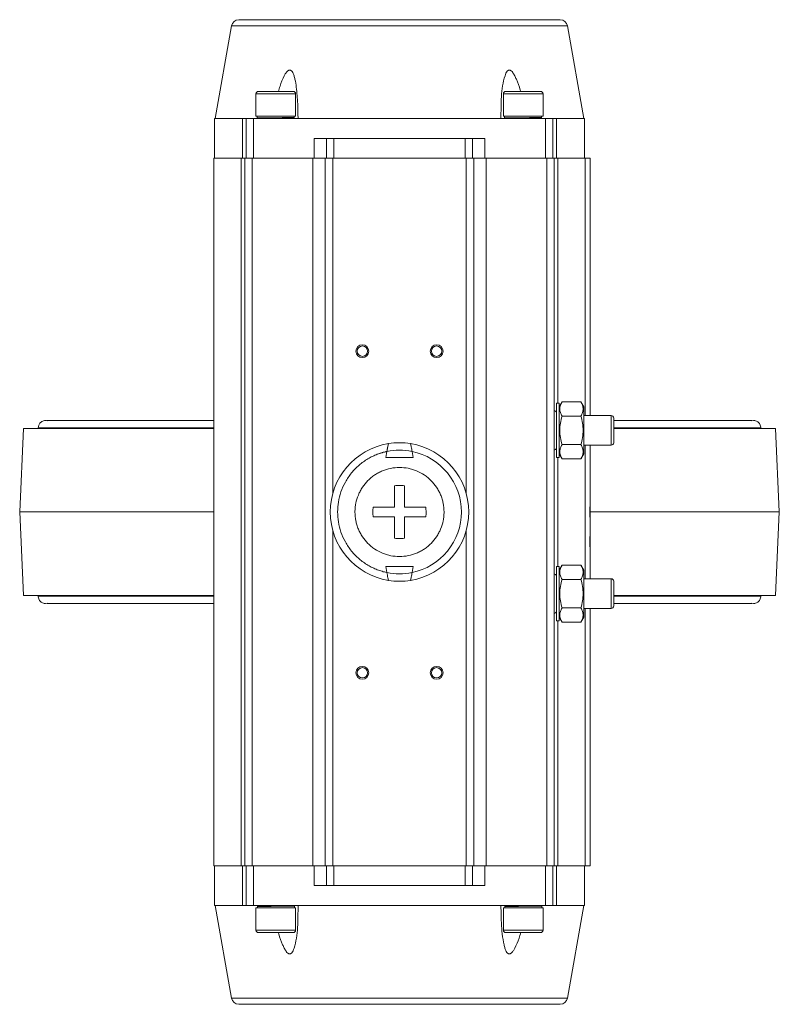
# Model space of a CAD drawing. Header units: millimetres. Extents: x 62 to 973, y -248 to 982.
# Tile 1 of 6: x 87 to 394, y -248 to 150. Entities that reach past the tile are written whole.
import ezdxf

# ---------------------------------------------------------------- set-up
doc = ezdxf.new("R2010")
doc.units = ezdxf.units.MM

msp = doc.modelspace()

# ---------------------------------------------------------------- linework, layer by layer
at = {"color": 7, "linetype": 'Continuous', "lineweight": 15}
for p, q in [((172.44, 147.78), (165.83, 110.26)), ((314.83, 110.26), (308.21, 147.78)), ((182.33, 120.26), (182.33, 111.26)), ((198.33, 111.26), (198.33, 120.26)), ((282.33, 120.26), (282.33, 111.26)), ((298.33, 111.26), (298.33, 120.26)), ((165.58, 110.26), (165.58, 94.26)), ((176.82, 94.26), (176.82, 110.26)), ((178.33, 110.26), (176.82, 110.26)), ((178.33, 110.26), (178.33, 94.26)), ((181.33, 94.26), (181.33, 110.26)), ((240.33, 110.26), (181.33, 110.26)), ((182.78, 111.26), (182.76, 110.51)), ((185.33, 110.51), (185.33, 110.26)), ((190.34, 110.63), (190.35, 110.63)), ((195.33, 110.26), (195.33, 110.69)), ((299.33, 110.26), (240.33, 110.26)), ((282.78, 111.26), (282.76, 110.51)), ((285.33, 110.51), (285.33, 110.26)), ((290.34, 110.63), (290.35, 110.63)), ((295.33, 110.26), (295.33, 110.69)), ((302.33, 110.26), (299.33, 110.26)), ((299.33, 110.26), (299.33, 94.26)), ((302.33, 94.26), (302.33, 110.26)), ((303.83, 110.26), (303.83, 94.26)), ((315.08, 94.26), (315.08, 110.26)), ((205.83, 102.26), (205.83, 94.26)), ((210.83, 102.26), (210.83, 94.26)), ((213.83, 94.26), (213.83, 102.26)), ((266.83, 102.26), (213.83, 102.26)), ((266.83, 102.26), (266.83, 94.26)), ((269.83, 94.26), (269.83, 102.26)), ((274.83, 94.26), (274.83, 102.26)), ((165.33, 94.26), (165.33, -191.74)), ((176.36, -191.74), (176.36, 94.26)), ((177.83, -191.74), (177.83, 94.26)), ((180.83, 94.26), (177.83, 94.26)), ((180.83, -191.74), (180.83, 94.26)), ((205.33, 94.26), (180.83, 94.26)), ((205.33, -191.74), (205.33, 94.26)), ((210.33, -191.74), (210.33, 94.26)), ((213.33, 94.26), (210.33, 94.26)), ((267.33, 94.26), (213.33, 94.26)), ((270.33, 94.26), (267.33, 94.26)), ((270.33, -191.74), (270.33, 94.26)), ((275.33, 94.26), (275.33, -191.74)), ((299.83, 94.26), (275.33, 94.26)), ((299.83, -191.74), (299.83, 94.26)), ((302.83, -191.74), (302.83, 94.26)), ((304.3, 94.26), (302.83, 94.26)), ((315.33, -9.74), (315.33, 94.26)), ((317.33, 94.26), (315.33, 94.26)), ((317.33, -9.74), (317.33, 94.26)), ((304.83, -4.74), (303.83, -4.74)), ((306.01, -4.2), (304.83, -6.24)), ((306.01, -4.2), (313.65, -4.2)), ((314.83, -6.24), (313.65, -4.2)), ((313.65, -9.97), (306.01, -9.97)), ((325.89, -9.74), (314.83, -9.74)), ((88.33, -14.99), (86.83, -48.74)), ((88.33, -14.99), (165.33, -14.99)), ((94.33, -14.74), (94.33, -14.99)), ((326.99, -14.99), (392.33, -14.99)), ((386.33, -14.99), (386.33, -14.74)), ((393.83, -48.74), (392.33, -14.99)), ((306.01, -21.52), (313.65, -21.52)), ((314.83, -21.74), (325.89, -21.74)), ((315.33, -75.74), (315.33, -21.74)), ((317.33, -46.34), (317.33, -21.74)), ((234.8, -26.74), (235.23, -24.27)), ((245.86, -26.74), (234.8, -26.74)), ((245.42, -24.27), (245.86, -26.74)), ((303.83, -26.74), (304.83, -26.74)), ((304.83, -25.24), (306.01, -27.29)), ((306.01, -27.29), (313.65, -27.29)), ((313.65, -27.29), (314.83, -25.24)), ((86.83, -48.74), (88.33, -82.49)), ((86.83, -48.74), (165.33, -48.74)), ((317.2, -48.74), (393.83, -48.74)), ((317.33, -58.34), (317.33, -51.14)), ((392.33, -82.49), (393.83, -48.74)), ((317.33, -75.74), (317.33, -63.14)), ((234.8, -70.74), (245.86, -70.74)), ((234.8, -70.74), (235.23, -73.22)), ((245.42, -73.22), (245.86, -70.74)), ((304.83, -70.74), (303.83, -70.74)), ((306.01, -70.2), (304.83, -72.24)), ((313.65, -70.2), (306.01, -70.2)), ((314.83, -72.24), (313.65, -70.2)), ((306.01, -75.97), (313.65, -75.97)), ((325.89, -75.74), (314.83, -75.74)), ((165.33, -82.49), (88.33, -82.49)), ((94.33, -82.49), (94.33, -82.74)), ((392.33, -82.49), (326.97, -82.49)), ((386.33, -82.74), (386.33, -82.49)), ((313.65, -87.52), (306.01, -87.52)), ((304.83, -91.24), (306.01, -93.29)), ((313.65, -93.29), (314.83, -91.24)), ((314.83, -87.74), (325.89, -87.74)), ((315.33, -191.74), (315.33, -87.74)), ((317.33, -191.74), (317.33, -87.74)), ((303.83, -92.74), (304.83, -92.74)), ((313.65, -93.29), (306.01, -93.29)), ((165.58, -191.74), (165.58, -207.74)), ((177.83, -191.74), (176.36, -191.74)), ((176.82, -207.74), (176.82, -191.74)), ((178.33, -207.74), (178.33, -191.74)), ((205.33, -191.74), (180.83, -191.74)), ((181.33, -191.74), (181.33, -207.74)), ((205.83, -199.74), (205.83, -191.74)), ((213.33, -191.74), (210.33, -191.74)), ((210.83, -199.74), (210.83, -191.74)), ((267.33, -191.74), (213.33, -191.74)), ((213.83, -199.74), (213.83, -191.74)), ((266.83, -199.74), (266.83, -191.74)), ((270.33, -191.74), (267.33, -191.74)), ((269.83, -199.74), (269.83, -191.74)), ((274.83, -191.74), (274.83, -199.74)), ((299.83, -191.74), (275.33, -191.74)), ((299.33, -207.74), (299.33, -191.74)), ((302.83, -191.74), (299.83, -191.74)), ((302.33, -207.74), (302.33, -191.74)), ((303.83, -191.74), (303.83, -207.74)), ((315.08, -207.74), (315.08, -191.74)), ((317.33, -191.74), (315.33, -191.74)), ((266.83, -199.74), (213.83, -199.74)), ((165.83, -207.74), (172.44, -245.27)), ((181.33, -207.74), (178.33, -207.74)), ((240.33, -207.74), (181.33, -207.74)), ((182.33, -208.74), (182.33, -217.74)), ((185.33, -207.74), (185.33, -208.18)), ((190.31, -208.12), (190.31, -208.12)), ((195.33, -207.99), (195.33, -207.74)), ((197.87, -208.74), (197.89, -208)), ((198.33, -217.74), (198.33, -208.74)), ((299.33, -207.74), (240.33, -207.74)), ((282.33, -208.74), (282.33, -217.74)), ((285.33, -207.74), (285.33, -208.18)), ((290.31, -208.12), (290.31, -208.12)), ((295.33, -207.99), (295.33, -207.74)), ((297.87, -208.74), (297.89, -208)), ((298.33, -217.74), (298.33, -208.74)), ((303.83, -207.74), (302.33, -207.74)), ((308.21, -245.27), (314.83, -207.74))]:
    msp.add_line(p, q, dxfattribs=at)
at = {"color": 8, "linetype": 'Continuous', "lineweight": 15}
for p, q in [((308.21, 147.78), (308.21, 147.78)), ((213.33, -41.33), (213.33, 94.26)), ((267.33, -41.33), (267.33, 94.26)), ((304.3, 94.26), (304.3, -4.74)), ((94.33, -14.74), (165.33, -14.74)), ((327, -14.74), (386.33, -14.74)), ((304.3, -26.74), (304.3, -70.74)), ((213.33, -191.74), (213.33, -56.16)), ((267.33, -191.74), (267.33, -56.16)), ((165.33, -82.74), (94.33, -82.74)), ((386.33, -82.74), (327, -82.74)), ((304.3, -92.74), (304.3, -191.74))]:
    msp.add_line(p, q, dxfattribs=at)
at = {"color": 8, "linetype": 'Continuous', "lineweight": 15, "flags": 128}
for points in [[(172.44, 147.78), (172.47, 147.78), (172.8, 147.78), (173.48, 147.78), (174.51, 147.78), (175.87, 147.78), (177.58, 147.78), (179.61, 147.78), (181.96, 147.78), (184.62, 147.78), (187.56, 147.78), (190.78, 147.78), (194.26, 147.78), (197.97, 147.78), (201.91, 147.78), (206.05, 147.78), (210.37, 147.78), (214.84, 147.78), (219.45, 147.78), (224.17, 147.78), (228.96, 147.78), (233.82, 147.78), (238.72, 147.78), (243.62, 147.78), (248.5, 147.78), (253.34, 147.78), (258.12, 147.78), (262.8, 147.78), (267.36, 147.78), (271.78, 147.78), (276.04, 147.78), (280.12, 147.78), (283.98, 147.78), (287.62, 147.78), (291.01, 147.78), (294.14, 147.78), (296.98, 147.78), (299.53, 147.78), (301.77, 147.78), (303.7, 147.78), (305.29, 147.78), (306.54, 147.78), (307.45, 147.78), (308.01, 147.78), (308.21, 147.78)], [(198.33, 120.26), (198.28, 120.26), (197.91, 120.26), (197.18, 120.26), (196.14, 120.26), (194.82, 120.26), (193.29, 120.26), (191.62, 120.26), (189.89, 120.26), (188.19, 120.26), (186.58, 120.26), (185.15, 120.26), (183.96, 120.26), (183.07, 120.26), (182.51, 120.26), (182.33, 120.26)], [(298.33, 120.26), (298.28, 120.26), (297.91, 120.26), (297.18, 120.26), (296.14, 120.26), (294.82, 120.26), (293.29, 120.26), (291.62, 120.26), (289.89, 120.26), (288.19, 120.26), (286.58, 120.26), (285.15, 120.26), (283.96, 120.26), (283.07, 120.26), (282.51, 120.26), (282.33, 120.26)], [(325.89, -21.74), (325.89, -21.7), (325.89, -21.32), (325.89, -20.6), (325.89, -19.57), (325.89, -18.3), (325.89, -16.87), (325.89, -15.37), (325.89, -13.89), (325.89, -12.53), (325.89, -11.37), (325.89, -10.49), (325.89, -9.93), (325.89, -9.74), (325.89, -9.74)], [(325.89, -87.74), (325.89, -87.56), (325.89, -87), (325.89, -86.12), (325.89, -84.96), (325.89, -83.6), (325.89, -82.12), (325.89, -80.62), (325.89, -79.19), (325.89, -77.92), (325.89, -76.89), (325.89, -76.17), (325.89, -75.79), (325.89, -75.74)], [(182.33, -217.74), (182.38, -217.74), (182.75, -217.74), (183.47, -217.74), (184.52, -217.74), (185.84, -217.74), (187.37, -217.74), (189.03, -217.74), (190.76, -217.74), (192.47, -217.74), (194.08, -217.74), (195.51, -217.74), (196.7, -217.74), (197.59, -217.74), (198.14, -217.74), (198.33, -217.74)], [(282.33, -217.74), (282.38, -217.74), (282.75, -217.74), (283.47, -217.74), (284.52, -217.74), (285.84, -217.74), (287.37, -217.74), (289.03, -217.74), (290.76, -217.74), (292.47, -217.74), (294.08, -217.74), (295.51, -217.74), (296.7, -217.74), (297.59, -217.74), (298.14, -217.74), (298.33, -217.74)], [(308.21, -245.27), (308.15, -245.27), (307.77, -245.27), (307.04, -245.27), (305.96, -245.27), (304.54, -245.27), (302.78, -245.27), (300.69, -245.27), (298.3, -245.27), (295.6, -245.27), (292.61, -245.27), (289.35, -245.27), (285.83, -245.27), (282.08, -245.27), (278.1, -245.27), (273.94, -245.27), (269.59, -245.27), (265.1, -245.27), (260.47, -245.27), (255.74, -245.27), (250.93, -245.27), (246.06, -245.27), (241.17, -245.27), (236.27, -245.27), (231.39, -245.27), (226.56, -245.27), (221.8, -245.27), (217.13, -245.27), (212.59, -245.27), (208.19, -245.27), (203.96, -245.27), (199.92, -245.27), (196.09, -245.27), (192.49, -245.27), (189.14, -245.27), (186.05, -245.27), (183.25, -245.27), (180.75, -245.27), (178.56, -245.27), (176.69, -245.27), (175.15, -245.27), (173.95, -245.27), (173.1, -245.27), (172.59, -245.27), (172.44, -245.27)]]:
    msp.add_lwpolyline(points, dxfattribs=at)
at = {"color": 7, "linetype": 'Continuous', "lineweight": 15, "flags": 128}
for points in [[(176.82, 110.26), (174.21, 110.26), (171.93, 110.26), (169.99, 110.26), (168.39, 110.26), (167.14, 110.26), (166.25, 110.26), (165.73, 110.26), (165.58, 110.26)], [(181.33, 110.26), (180.74, 110.26), (180.18, 110.26), (179.66, 110.26), (179.21, 110.26), (178.83, 110.26), (178.56, 110.26), (178.39, 110.26), (178.33, 110.26)], [(182.33, 111.26), (182.51, 111.26), (183.07, 111.26), (183.96, 111.26), (185.15, 111.26), (186.58, 111.26), (188.19, 111.26), (189.89, 111.26), (191.62, 111.26), (193.29, 111.26), (194.82, 111.26), (196.14, 111.26), (197.18, 111.26), (197.91, 111.26), (198.28, 111.26), (198.33, 111.26)], [(282.33, 111.26), (282.51, 111.26), (283.07, 111.26), (283.96, 111.26), (285.15, 111.26), (286.58, 111.26), (288.19, 111.26), (289.89, 111.26), (291.62, 111.26), (293.29, 111.26), (294.82, 111.26), (296.14, 111.26), (297.18, 111.26), (297.91, 111.26), (298.28, 111.26), (298.33, 111.26)], [(303.83, 110.26), (303.49, 110.26), (303.18, 110.26), (302.92, 110.26), (302.71, 110.26), (302.54, 110.26), (302.42, 110.26), (302.35, 110.26), (302.33, 110.26)], [(315.08, 110.26), (314.92, 110.26), (314.4, 110.26), (313.52, 110.26), (312.27, 110.26), (310.67, 110.26), (308.72, 110.26), (306.44, 110.26), (303.83, 110.26)], [(205.83, 102.26), (206.8, 102.26), (207.74, 102.26), (208.61, 102.26), (209.36, 102.26), (209.98, 102.26), (210.45, 102.26), (210.73, 102.26), (210.83, 102.26)], [(213.83, 102.26), (213.24, 102.26), (212.68, 102.26), (212.16, 102.26), (211.71, 102.26), (211.33, 102.26), (211.06, 102.26), (210.89, 102.26), (210.83, 102.26)], [(269.83, 102.26), (269.77, 102.26), (269.6, 102.26), (269.32, 102.26), (268.95, 102.26), (268.49, 102.26), (267.98, 102.26), (267.41, 102.26), (266.83, 102.26)], [(274.83, 102.26), (273.85, 102.26), (272.91, 102.26), (272.05, 102.26), (271.29, 102.26), (270.67, 102.26), (270.21, 102.26), (269.92, 102.26), (269.83, 102.26)], [(176.36, 94.26), (173.8, 94.26), (171.56, 94.26), (169.66, 94.26), (168.09, 94.26), (166.86, 94.26), (166, 94.26), (165.48, 94.26), (165.33, 94.26)], [(177.83, 94.26), (177.8, 94.26), (177.73, 94.26), (177.62, 94.26), (177.45, 94.26), (177.24, 94.26), (176.99, 94.26), (176.69, 94.26), (176.36, 94.26)], [(210.33, 94.26), (210.23, 94.26), (209.95, 94.26), (209.48, 94.26), (208.86, 94.26), (208.11, 94.26), (207.24, 94.26), (206.3, 94.26), (205.33, 94.26)], [(275.33, 94.26), (274.35, 94.26), (273.41, 94.26), (272.55, 94.26), (271.79, 94.26), (271.17, 94.26), (270.71, 94.26), (270.42, 94.26), (270.33, 94.26)], [(302.83, 94.26), (302.77, 94.26), (302.6, 94.26), (302.32, 94.26), (301.95, 94.26), (301.49, 94.26), (300.98, 94.26), (300.41, 94.26), (299.83, 94.26)], [(315.33, 94.26), (315.32, 94.26), (315.01, 94.26), (314.27, 94.26), (313.1, 94.26), (311.51, 94.26), (309.5, 94.26), (307.09, 94.26), (304.3, 94.26)], [(303.83, -4.74), (303.83, -4.79), (303.83, -5.14), (303.83, -5.83), (303.83, -6.85), (303.83, -8.14), (303.83, -9.68), (303.83, -11.42), (303.83, -13.3), (303.83, -15.25), (303.83, -17.22), (303.83, -19.14), (303.83, -20.96), (303.83, -22.6), (303.83, -24.03), (303.83, -25.19), (303.83, -26.04), (303.83, -26.57), (303.83, -26.74)], [(304.83, -26.74), (304.83, -26.57), (304.83, -26.04), (304.83, -25.19), (304.83, -24.03), (304.83, -22.6), (304.83, -20.96), (304.83, -19.14), (304.83, -17.22), (304.83, -15.25), (304.83, -13.3), (304.83, -11.42), (304.83, -9.68), (304.83, -8.14), (304.83, -6.85), (304.83, -5.83), (304.83, -5.14), (304.83, -4.79), (304.83, -4.74)], [(314.83, -6.24), (314.83, -6.43), (314.83, -6.97), (314.83, -7.85), (314.83, -9.03), (314.83, -10.47), (314.83, -12.11), (314.83, -13.89), (314.83, -15.74), (314.83, -17.6), (314.83, -19.38), (314.83, -21.02), (314.83, -22.46), (314.83, -23.64), (314.83, -24.52), (314.83, -25.06), (314.83, -25.24)], [(229.74, -46.74), (230.78, -46.74), (231.83, -46.74), (232.9, -46.74), (233.97, -46.74), (235.05, -46.74), (236.14, -46.74), (237.23, -46.74), (238.33, -46.74)], [(242.33, -46.74), (243.43, -46.74), (244.52, -46.74), (245.61, -46.74), (246.69, -46.74), (247.76, -46.74), (248.82, -46.74), (249.87, -46.74), (250.91, -46.74)], [(317.33, -46.34), (317.33, -46.91), (317.33, -47.75), (317.33, -48.75), (317.33, -49.74), (317.33, -50.59), (317.33, -51.14)], [(238.33, -50.74), (237.23, -50.74), (236.14, -50.74), (235.05, -50.74), (233.97, -50.74), (232.9, -50.74), (231.83, -50.74), (230.78, -50.74), (229.74, -50.74)], [(250.91, -50.74), (249.87, -50.74), (248.82, -50.74), (247.76, -50.74), (246.69, -50.74), (245.61, -50.74), (244.52, -50.74), (243.43, -50.74), (242.33, -50.74)], [(317.33, -58.34), (317.33, -58.91), (317.33, -59.75), (317.33, -60.75), (317.33, -61.74), (317.33, -62.59), (317.33, -63.14)], [(303.83, -70.74), (303.83, -70.79), (303.83, -71.14), (303.83, -71.83), (303.83, -72.85), (303.83, -74.14), (303.83, -75.68), (303.83, -77.42), (303.83, -79.3), (303.83, -81.25), (303.83, -83.22), (303.83, -85.14), (303.83, -86.96), (303.83, -88.6), (303.83, -90.03), (303.83, -91.19), (303.83, -92.04), (303.83, -92.57), (303.83, -92.74)], [(304.83, -92.74), (304.83, -92.57), (304.83, -92.04), (304.83, -91.19), (304.83, -90.03), (304.83, -88.6), (304.83, -86.96), (304.83, -85.14), (304.83, -83.22), (304.83, -81.25), (304.83, -79.3), (304.83, -77.42), (304.83, -75.68), (304.83, -74.14), (304.83, -72.85), (304.83, -71.83), (304.83, -71.14), (304.83, -70.79), (304.83, -70.74)], [(314.83, -91.24), (314.83, -91.06), (314.83, -90.52), (314.83, -89.64), (314.83, -88.46), (314.83, -87.02), (314.83, -85.38), (314.83, -83.6), (314.83, -81.74), (314.83, -79.89), (314.83, -78.11), (314.83, -76.47), (314.83, -75.03), (314.83, -73.85), (314.83, -72.97), (314.83, -72.43), (314.83, -72.24), (314.83, -72.24)], [(176.36, -191.74), (173.8, -191.74), (171.56, -191.74), (169.66, -191.74), (168.09, -191.74), (166.87, -191.74), (166, -191.74), (165.48, -191.74), (165.33, -191.74)], [(180.83, -191.74), (180.24, -191.74), (179.68, -191.74), (179.16, -191.74), (178.71, -191.74), (178.33, -191.74), (178.06, -191.74), (177.89, -191.74), (177.83, -191.74)], [(210.33, -191.74), (210.23, -191.74), (209.95, -191.74), (209.49, -191.74), (208.86, -191.74), (208.11, -191.74), (207.24, -191.74), (206.3, -191.74), (205.33, -191.74)], [(275.33, -191.74), (274.35, -191.74), (273.41, -191.74), (272.55, -191.74), (271.79, -191.74), (271.17, -191.74), (270.71, -191.74), (270.42, -191.74), (270.33, -191.74)], [(304.3, -191.74), (303.96, -191.74), (303.66, -191.74), (303.41, -191.74), (303.2, -191.74), (303.04, -191.74), (302.92, -191.74), (302.85, -191.74), (302.83, -191.74)], [(315.33, -191.74), (315.32, -191.74), (315.01, -191.74), (314.27, -191.74), (313.1, -191.74), (311.51, -191.74), (309.5, -191.74), (307.1, -191.74), (304.3, -191.74)], [(210.83, -199.74), (210.73, -199.74), (210.45, -199.74), (209.99, -199.74), (209.36, -199.74), (208.61, -199.74), (207.74, -199.74), (206.8, -199.74), (205.83, -199.74)], [(213.83, -199.74), (213.24, -199.74), (212.68, -199.74), (212.16, -199.74), (211.71, -199.74), (211.33, -199.74), (211.06, -199.74), (210.89, -199.74), (210.83, -199.74)], [(269.83, -199.74), (269.77, -199.74), (269.6, -199.74), (269.32, -199.74), (268.95, -199.74), (268.5, -199.74), (267.98, -199.74), (267.41, -199.74), (266.83, -199.74)], [(274.83, -199.74), (273.85, -199.74), (272.92, -199.74), (272.05, -199.74), (271.29, -199.74), (270.67, -199.74), (270.21, -199.74), (269.92, -199.74), (269.83, -199.74)], [(176.82, -207.74), (174.22, -207.74), (171.93, -207.74), (169.99, -207.74), (168.39, -207.74), (167.14, -207.74), (166.25, -207.74), (165.73, -207.74), (165.58, -207.74)], [(178.33, -207.74), (178.3, -207.74), (178.23, -207.74), (178.11, -207.74), (177.94, -207.74), (177.73, -207.74), (177.47, -207.74), (177.17, -207.74), (176.82, -207.74)], [(198.33, -208.74), (198.14, -208.74), (197.59, -208.74), (196.7, -208.74), (195.51, -208.74), (194.08, -208.74), (192.47, -208.74), (190.76, -208.74), (189.03, -208.74), (187.37, -208.74), (185.84, -208.74), (184.52, -208.74), (183.47, -208.74), (182.75, -208.74), (182.38, -208.74), (182.33, -208.74)], [(298.33, -208.74), (298.14, -208.74), (297.59, -208.74), (296.7, -208.74), (295.51, -208.74), (294.08, -208.74), (292.47, -208.74), (290.76, -208.74), (289.03, -208.74), (287.37, -208.74), (285.84, -208.74), (284.52, -208.74), (283.47, -208.74), (282.75, -208.74), (282.38, -208.74), (282.33, -208.74)], [(302.33, -207.74), (302.27, -207.74), (302.1, -207.74), (301.82, -207.74), (301.45, -207.74), (301, -207.74), (300.48, -207.74), (299.91, -207.74), (299.33, -207.74)], [(315.08, -207.74), (314.92, -207.74), (314.4, -207.74), (313.52, -207.74), (312.27, -207.74), (310.67, -207.74), (308.72, -207.74), (306.44, -207.74), (303.83, -207.74)]]:
    msp.add_lwpolyline(points, dxfattribs=at)
at = {"color": 7, "linetype": 'Continuous', "lineweight": 15}
for centre, radius in [((225.33, 16.26), 2.6), ((225.33, 16.26), 2.1), ((255.33, 16.26), 2.6), ((255.33, 16.26), 2.1), ((225.33, -113.74), 2.6), ((255.33, -113.74), 2.6), ((225.33, -113.74), 2.1), ((255.33, -113.74), 2.1)]:
    msp.add_circle(centre, radius, dxfattribs=at)
for centre, radius, start, end in [((175.4, 147.26), 3, 90.0002, 170.0002), ((305.26, 147.26), 3, 10.0002, 90.0002), ((183.33, 120.26), 1, 90.0002, 180.0002), ((197.33, 120.26), 1, 0.0002, 90.0002), ((283.33, 120.26), 1, 90.0002, 180.0002), ((297.33, 120.26), 1, 0.0002, 90.0002), ((302.65, -9.12), 1.33, 27.5273, 82.4106), ((325.89, -10.74), 1, 0.0002, 90.0002), ((240.33, -48.74), 28, 99.2161, 260.7843), ((240.33, -48.74), 28, 80.7843, 99.2161), ((240.33, -48.74), 28, 279.2161, 80.7843), ((302.65, -22.37), 1.33, 277.5897, 332.4731), ((325.89, -20.74), 1, 270.0002, 0.0002), ((302.65, -75.12), 1.33, 27.5273, 82.4106), ((240.33, -48.74), 28, 260.7843, 279.2161), ((325.89, -76.74), 1, 0.0002, 90.0002), ((325.89, -86.74), 1, 270.0002, 0.0002), ((302.65, -88.37), 1.33, 277.5897, 332.4731), ((183.33, -217.74), 1, 180.0002, 270.0002), ((197.33, -217.74), 1, 270.0002, 0.0002), ((283.33, -217.74), 1, 180.0002, 270.0002), ((297.33, -217.74), 1, 270.0002, 0.0002), ((175.4, -244.74), 3, 190.0002, 270.0002), ((305.26, -244.74), 3, 270.0002, 350.0002)]:
    msp.add_arc(centre, radius, start, end, dxfattribs=at)
for centre, major_axis, ratio, start_param, end_param in [((188.18, 25.42), (-16.14, -660.69), 0.011343, 1.700582, 1.701362), ((190.34, 113.55), (-16.14, -660.69), 0.011343, 1.566095, 1.567606), ((288.18, 25.42), (-16.14, -660.69), 0.011343, 1.700582, 1.701362), ((290.34, 113.55), (-16.14, -660.69), 0.011343, 1.566095, 1.567606), ((317.44, -48.74), (0, 2.7), 0.087825, 0.474325, 1.570962), ((317.44, -48.74), (0, 2.7), 0.087825, 1.570962, 2.667268), ((317.44, -60.74), (0, 2.7), 0.087825, 0.474324, 1.570962), ((317.44, -60.74), (0, 2.7), 0.087825, 1.570962, 2.667277), ((190.32, -211.04), (16.14, 660.69), 0.011343, 1.566095, 1.567606), ((192.47, -122.91), (16.14, 660.69), 0.011343, 1.700582, 1.701362), ((290.32, -211.04), (16.14, 660.69), 0.011343, 1.566095, 1.567606), ((292.47, -122.91), (16.14, 660.69), 0.011343, 1.700582, 1.701362)]:
    msp.add_ellipse(centre, major_axis=major_axis, ratio=ratio, start_param=start_param, end_param=end_param, dxfattribs=at)
for points, knots in [([(175.4, 150.26), (175.4, 150.26), (175.4, 150.26), (175.42, 150.26), (175.44, 150.26), (175.47, 150.26), (175.52, 150.26), (175.57, 150.26), (175.63, 150.26), (175.7, 150.26), (175.79, 150.26), (175.88, 150.26), (175.98, 150.26), (176.09, 150.26), (176.21, 150.26), (176.34, 150.26), (176.62, 150.26), (177.1, 150.26), (177.9, 150.26), (178.84, 150.26), (179.94, 150.26), (181.2, 150.26), (182.63, 150.26), (184.22, 150.26), (186.55, 150.26), (189.84, 150.26), (194.33, 150.26), (199.32, 150.26), (204.72, 150.26), (210.42, 150.26), (216.32, 150.26), (222.36, 150.26), (228.38, 150.26), (234.39, 150.26), (240.33, 150.26), (246.27, 150.26), (252.28, 150.26), (258.3, 150.26), (264.33, 150.26), (270.23, 150.26), (275.94, 150.26), (281.33, 150.26), (286.32, 150.26), (290.82, 150.26), (294.11, 150.26), (296.44, 150.26), (298.02, 150.26), (299.45, 150.26), (300.71, 150.26), (301.81, 150.26), (302.75, 150.26), (303.55, 150.26), (304.08, 150.26), (304.43, 150.26), (304.65, 150.26), (304.84, 150.26), (304.99, 150.26), (305.11, 150.26), (305.19, 150.26), (305.25, 150.26), (305.25, 150.26), (305.26, 150.26)], [0, 0, 0, 0, 0.003893, 0.007782, 0.011668, 0.015552, 0.019433, 0.023313, 0.027192, 0.031071, 0.03495, 0.03883, 0.042711, 0.046594, 0.05048, 0.054369, 0.058262, 0.073718, 0.089139, 0.10456, 0.120018, 0.135974, 0.151932, 0.16814, 0.18435, 0.217102, 0.25003, 0.282957, 0.315709, 0.348117, 0.38002, 0.410888, 0.441759, 0.470878, 0.5, 0.52912, 0.558242, 0.58911, 0.619981, 0.651884, 0.684292, 0.717044, 0.749971, 0.782899, 0.815651, 0.831859, 0.848069, 0.864025, 0.879983, 0.895439, 0.91086, 0.926281, 0.941739, 0.949034, 0.956318, 0.963595, 0.970868, 0.978141, 0.985418, 0.992703, 1, 1, 1, 1]), ([(191.4, 121.26), (191.6, 121.98), (192.22, 124.16), (193.21, 126.64), (194.3, 128.58), (194.87, 129.33), (195.41, 129.76), (195.85, 129.91), (196.28, 129.86), (196.75, 129.53), (197.27, 128.77), (197.72, 127.59), (198.23, 125.61), (198.67, 122.95), (199.09, 118.49), (199.28, 114.25), (199.31, 111.11), (199.32, 110.26)], [0, 0, 0, 0, 0.070223, 0.212466, 0.247578, 0.283642, 0.303408, 0.31934, 0.335341, 0.354216, 0.386221, 0.43448, 0.483972, 0.591716, 0.699619, 0.918556, 1, 1, 1, 1]), ([(281.33, 110.26), (281.34, 111.74), (281.35, 114.72), (281.47, 119.17), (281.91, 123.53), (282.62, 126.65), (283.31, 128.59), (283.74, 129.33), (284.19, 129.76), (284.6, 129.91), (285.04, 129.86), (285.58, 129.53), (286.24, 128.76), (286.93, 127.6), (287.98, 125.25), (288.79, 123.13), (289.25, 121.45), (289.3, 121.26)], [0, 0, 0, 0, 0.141945, 0.284493, 0.425807, 0.566059, 0.601761, 0.637169, 0.656908, 0.672817, 0.688797, 0.707645, 0.739607, 0.788308, 0.837251, 0.981543, 1, 1, 1, 1]), ([(197.33, 121.26), (197.33, 121.26), (196.59, 121.26), (193.96, 121.26), (192.18, 121.26), (188.47, 121.26), (186.69, 121.26), (184.06, 121.26), (183.33, 121.26), (183.33, 121.26)], [0, 0, 0, 0, 0.25, 0.25, 0.5, 0.5, 0.75, 0.75, 1, 1, 1, 1]), ([(297.33, 121.26), (297.33, 121.26), (296.59, 121.26), (293.96, 121.26), (292.18, 121.26), (288.47, 121.26), (286.69, 121.26), (284.06, 121.26), (283.33, 121.26), (283.33, 121.26)], [0, 0, 0, 0, 0.25, 0.25, 0.5, 0.5, 0.75, 0.75, 1, 1, 1, 1]), ([(182.85, 110.51), (182.86, 110.51), (182.87, 110.53), (183.86, 110.55), (185.57, 110.58), (187.84, 110.6), (190.38, 110.63), (192.9, 110.66), (195.13, 110.68), (196.8, 110.71), (197.52, 110.73), (197.67, 110.74), (197.7, 110.74)], [0, 0, 0, 0, 0.078555, 0.190469, 0.302385, 0.414333, 0.526333, 0.638387, 0.750481, 0.862583, 0.974662, 1, 1, 1, 1]), ([(282.85, 110.51), (282.86, 110.51), (282.87, 110.53), (283.86, 110.55), (285.57, 110.58), (287.84, 110.6), (290.38, 110.63), (292.9, 110.66), (295.13, 110.68), (296.8, 110.71), (297.52, 110.73), (297.67, 110.74), (297.7, 110.74)], [0, 0, 0, 0, 0.078555, 0.190469, 0.302385, 0.414333, 0.526333, 0.638387, 0.750481, 0.862583, 0.974662, 1, 1, 1, 1]), ([(306.01, -9.97), (305.74, -9.5), (305.51, -9.02), (305.2, -8.07), (305.12, -7.58), (305.12, -6.84), (305.14, -6.6), (305.22, -6.11), (305.28, -5.87), (305.51, -5.15), (305.74, -4.67), (306.01, -4.2)], [0, 0, 0, 0, 0.25, 0.25, 0.5, 0.5, 0.625, 0.625, 0.75, 0.75, 1, 1, 1, 1]), ([(313.65, -4.2), (313.92, -4.67), (314.14, -5.14), (314.45, -6.1), (314.54, -6.59), (314.54, -7.32), (314.52, -7.57), (314.44, -8.06), (314.38, -8.3), (314.14, -9.02), (313.92, -9.5), (313.65, -9.97)], [0, 0, 0, 0, 0.25, 0.25, 0.5, 0.5, 0.625, 0.625, 0.75, 0.75, 1, 1, 1, 1]), ([(94.33, -14.74), (94.33, -14.43), (94.38, -14.08), (94.58, -13.52), (94.67, -13.33), (94.91, -12.96), (95.05, -12.77), (95.39, -12.44), (95.59, -12.29), (96.03, -12.03), (96.26, -11.93), (96.76, -11.79), (97.02, -11.75), (97.54, -11.74), (97.79, -11.77), (98.03, -11.83)], [0, 0, 0, 0, 0.25, 0.25, 0.375, 0.375, 0.5, 0.5, 0.625, 0.625, 0.75, 0.75, 0.875, 0.875, 1, 1, 1, 1]), ([(165.33, -11.74), (162.2, -11.74), (155.37, -11.74), (145.67, -11.74), (136.17, -11.74), (127.59, -11.74), (119.97, -11.74), (114.86, -11.74), (111.63, -11.74), (109.87, -11.74), (108.26, -11.74), (106.79, -11.74), (105.41, -11.74), (104.01, -11.74), (102.56, -11.74), (101.07, -11.75), (99.7, -11.75), (98.62, -11.76), (97.97, -11.77), (97.95, -11.79), (97.95, -11.79)], [0, 0, 0, 0, 0.077618, 0.169798, 0.262034, 0.353907, 0.445785, 0.537293, 0.567094, 0.596212, 0.624659, 0.652445, 0.679582, 0.708331, 0.744683, 0.788324, 0.838425, 0.894047, 0.954172, 1, 1, 1, 1]), ([(306.01, -21.52), (305.74, -20.57), (305.51, -19.62), (305.2, -17.7), (305.12, -16.73), (305.12, -14.76), (305.2, -13.79), (305.51, -11.86), (305.74, -10.91), (306.01, -9.97)], [0, 0, 0, 0, 0.25, 0.25, 0.5, 0.5, 0.75, 0.75, 1, 1, 1, 1]), ([(313.65, -9.97), (313.92, -10.91), (314.14, -11.86), (314.45, -13.79), (314.54, -14.76), (314.54, -16.73), (314.45, -17.7), (314.14, -19.62), (313.92, -20.57), (313.65, -21.52)], [0, 0, 0, 0, 0.25, 0.25, 0.5, 0.5, 0.75, 0.75, 1, 1, 1, 1]), ([(326.89, -10.74), (326.89, -10.74), (326.89, -10.74), (326.89, -10.8), (326.89, -11.07), (326.89, -11.53), (326.89, -12.07), (326.89, -12.59), (326.89, -13), (326.89, -13.44), (326.89, -13.86), (326.89, -14.26), (326.89, -14.62), (326.89, -14.99), (326.89, -15.37), (326.89, -15.62), (326.89, -15.74)], [0, 0, 0, 0, 0.000001, 0.119902, 0.239869, 0.368411, 0.499681, 0.565369, 0.631126, 0.695446, 0.759833, 0.80811, 0.855989, 0.903746, 0.951658, 1, 1, 1, 1]), ([(382.73, -11.79), (382.74, -11.78), (382.76, -11.76), (382.31, -11.75), (381.54, -11.75), (380.56, -11.74), (379.51, -11.74), (377.71, -11.74), (374.7, -11.74), (369.69, -11.74), (363.54, -11.74), (356.33, -11.74), (348.16, -11.74), (338.98, -11.74), (331.85, -11.74), (327.58, -11.74), (326.89, -11.74)], [0, 0, 0, 0, 0.036416, 0.095217, 0.148386, 0.194932, 0.233969, 0.266786, 0.365795, 0.467284, 0.569652, 0.671983, 0.774708, 0.877443, 0.980462, 1, 1, 1, 1]), ([(382.75, -11.83), (383.15, -11.78), (383.99, -11.7), (385.17, -12.27), (385.92, -13.12), (386.27, -13.99), (386.31, -14.51), (386.33, -14.74)], [0, 0, 0, 0, 0.2269532, 0.4768703, 0.7047968, 0.8642936, 1, 1, 1, 1]), ([(326.89, -20.74), (326.89, -20.74), (326.89, -20.22), (326.89, -18.34), (326.89, -17.07), (326.89, -15.74)], [0, 0, 0, 0, 0.5, 0.5, 1, 1, 1, 1]), ([(235.84, -21.11), (235.83, -21.14), (235.81, -21.21), (235.71, -21.7), (235.56, -22.44), (235.4, -23.34), (235.28, -23.98), (235.23, -24.27)], [0, 0, 0, 0, 0.199109, 0.398027, 0.601999, 0.817311, 1, 1, 1, 1]), ([(235.23, -24.27), (235.3, -23.89), (235.43, -23.14), (235.62, -22.15), (235.76, -21.44), (235.83, -21.14), (235.84, -21.11), (235.84, -21.11)], [0, 0, 0, 0, 0.234841, 0.470014, 0.695403, 0.906562, 1, 1, 1, 1]), ([(244.81, -21.11), (244.82, -21.14), (244.85, -21.21), (244.95, -21.7), (245.09, -22.44), (245.26, -23.34), (245.37, -23.98), (245.42, -24.27)], [0, 0, 0, 0, 0.199109, 0.398027, 0.601999, 0.81731, 1, 1, 1, 1]), ([(244.81, -21.11), (244.82, -21.14), (244.85, -21.21), (244.95, -21.7), (245.09, -22.44), (245.26, -23.34), (245.37, -23.98), (245.42, -24.27)], [0, 0, 0, 0, 0.199109, 0.398027, 0.601999, 0.81731, 1, 1, 1, 1]), ([(306.01, -27.29), (305.75, -26.79), (305.23, -25.78), (305.04, -24.28), (305.32, -22.84), (305.78, -21.96), (306.01, -21.52)], [0, 0, 0, 0, 0.264614, 0.534966, 0.765353, 1, 1, 1, 1]), ([(313.65, -21.52), (313.92, -21.99), (314.14, -22.46), (314.45, -23.42), (314.54, -23.91), (314.54, -24.64), (314.52, -24.89), (314.44, -25.38), (314.38, -25.62), (314.14, -26.34), (313.92, -26.82), (313.65, -27.29)], [0, 0, 0, 0, 0.25, 0.25, 0.5, 0.5, 0.625, 0.625, 0.75, 0.75, 1, 1, 1, 1]), ([(235.23, -24.27), (235.07, -24.3), (234.74, -24.38), (234.25, -24.49), (233.76, -24.62), (233.27, -24.76), (232.79, -24.91), (232.3, -25.06), (231.83, -25.23), (230.85, -25.6), (229.4, -26.23), (227.52, -27.24), (225.71, -28.42), (223.41, -30.24), (220.83, -32.89), (218.35, -36.55), (216.58, -40.54), (215.55, -44.64), (215.22, -48.74), (215.55, -52.85), (216.58, -56.95), (218.35, -60.94), (220.83, -64.6), (223.41, -67.25), (225.71, -69.06), (227.52, -70.25), (229.4, -71.26), (231.01, -71.96), (232.3, -72.43), (233.27, -72.73), (234.24, -73), (234.9, -73.15), (235.23, -73.22)], [0, 0, 0, 0, 0.0074291, 0.0148488, 0.0222622, 0.0296724, 0.0370823, 0.0444951, 0.0519137, 0.0593412, 0.0903342, 0.1213347, 0.1532854, 0.1852436, 0.250091, 0.3149385, 0.3787863, 0.4407242, 0.5000015, 0.5592788, 0.6212167, 0.6850645, 0.749912, 0.8147594, 0.8467101, 0.8786683, 0.9096612, 0.9406618, 0.9555043, 0.9703252, 0.985149, 1, 1, 1, 1]), ([(245.42, -24.27), (251.05, -25.44), (256.1, -28.51), (263.35, -37.43), (265.33, -43), (265.33, -54.49), (263.35, -60.06), (256.1, -68.98), (251.05, -72.05), (245.42, -73.22)], [0, 0, 0, 0, 0.25, 0.25, 0.5, 0.5, 0.75, 0.75, 1, 1, 1, 1]), ([(240.33, -30.74), (241.52, -30.74), (242.69, -30.86), (244.41, -31.2), (244.98, -31.35), (246.11, -31.69), (246.67, -31.89), (248.31, -32.57), (249.34, -33.12), (250.81, -34.1), (251.29, -34.45), (252.2, -35.21), (252.64, -35.6), (253.89, -36.85), (254.63, -37.75), (255.62, -39.23), (255.92, -39.74), (256.48, -40.78), (256.98, -41.84), (257.38, -42.94), (257.72, -44.07), (257.87, -44.65), (258.21, -46.39), (258.33, -47.56), (258.33, -49.32), (258.3, -49.91), (258.18, -51.09), (258.1, -51.68), (257.75, -53.41), (257.41, -54.53), (256.74, -56.16), (256.48, -56.7), (255.93, -57.75), (255.62, -58.25), (254.65, -59.71), (253.9, -60.62), (252.65, -61.88), (252.21, -62.28), (251.3, -63.03), (250.83, -63.38), (249.85, -64.03), (249.35, -64.33), (248.31, -64.89), (247.77, -65.14), (246.13, -65.82), (245.01, -66.16), (242.71, -66.63), (241.52, -66.74), (239.14, -66.74), (237.97, -66.63), (236.24, -66.29), (235.67, -66.14), (234.54, -65.8), (233.98, -65.6), (232.35, -64.92), (231.31, -64.37), (229.85, -63.39), (229.37, -63.04), (228.45, -62.28), (228.01, -61.89), (226.77, -60.64), (226.02, -59.74), (225.04, -58.26), (224.73, -57.75), (224.18, -56.71), (223.67, -55.65), (223.28, -54.54), (222.94, -53.42), (222.79, -52.84), (222.44, -51.1), (222.33, -49.93), (222.33, -48.17), (222.36, -47.58), (222.47, -46.4), (222.56, -45.81), (222.9, -44.08), (223.24, -42.96), (223.92, -41.33), (224.17, -40.79), (224.73, -39.74), (225.03, -39.24), (226.01, -37.78), (226.75, -36.87), (228.01, -35.61), (228.45, -35.21), (229.36, -34.46), (229.83, -34.11), (230.8, -33.46), (231.31, -33.16), (232.35, -32.6), (232.89, -32.34), (234.52, -31.67), (235.64, -31.33), (237.95, -30.86), (239.14, -30.74), (240.33, -30.74)], [0, 0, 0, 0, 0.03125, 0.03125, 0.046875, 0.046875, 0.0625, 0.0625, 0.09375, 0.09375, 0.109375, 0.109375, 0.125, 0.125, 0.15625, 0.15625, 0.171875, 0.171875, 0.1875, 0.203125, 0.203125, 0.21875, 0.21875, 0.25, 0.25, 0.265625, 0.265625, 0.28125, 0.28125, 0.3125, 0.3125, 0.328125, 0.328125, 0.34375, 0.34375, 0.375, 0.375, 0.390625, 0.390625, 0.40625, 0.40625, 0.421875, 0.421875, 0.4375, 0.4375, 0.46875, 0.46875, 0.5, 0.5, 0.53125, 0.53125, 0.546875, 0.546875, 0.5625, 0.5625, 0.59375, 0.59375, 0.609375, 0.609375, 0.625, 0.625, 0.65625, 0.65625, 0.671875, 0.671875, 0.6875, 0.703125, 0.703125, 0.71875, 0.71875, 0.75, 0.75, 0.765625, 0.765625, 0.78125, 0.78125, 0.8125, 0.8125, 0.828125, 0.828125, 0.84375, 0.84375, 0.875, 0.875, 0.890625, 0.890625, 0.90625, 0.90625, 0.921875, 0.921875, 0.9375, 0.9375, 0.96875, 0.96875, 1, 1, 1, 1]), ([(238.33, -38.16), (238.99, -38.07), (240.33, -37.88), (241.66, -38.07), (242.33, -38.16)], [0, 0, 0, 0, 0.5, 1, 1, 1, 1]), ([(238.33, -46.74), (238.33, -45.3), (238.33, -42.37), (238.33, -39.57), (238.33, -38.16)], [0, 0, 0, 0, 0.49456, 1, 1, 1, 1]), ([(242.33, -38.16), (242.33, -39.54), (242.33, -42.33), (242.33, -45.26), (242.33, -46.74)], [0, 0, 0, 0, 0.494559, 1, 1, 1, 1]), ([(229.74, -50.74), (229.65, -50.09), (229.46, -48.76), (229.65, -47.42), (229.74, -46.74)], [0, 0, 0, 0, 0.491229, 1, 1, 1, 1]), ([(250.91, -46.74), (251, -47.4), (251.19, -48.73), (251.01, -50.07), (250.91, -50.74)], [0, 0, 0, 0, 0.491229, 1, 1, 1, 1]), ([(238.33, -59.33), (238.33, -57.95), (238.33, -55.16), (238.33, -52.23), (238.33, -50.74)], [0, 0, 0, 0, 0.494559, 1, 1, 1, 1]), ([(242.33, -50.74), (242.33, -52.19), (242.33, -55.12), (242.33, -57.92), (242.33, -59.33)], [0, 0, 0, 0, 0.49456, 1, 1, 1, 1]), ([(242.33, -59.33), (241.66, -59.42), (240.33, -59.61), (238.99, -59.42), (238.33, -59.33)], [0, 0, 0, 0, 0.5, 1, 1, 1, 1]), ([(306.01, -75.97), (305.74, -75.5), (305.51, -75.02), (305.2, -74.07), (305.12, -73.58), (305.12, -72.84), (305.14, -72.6), (305.22, -72.11), (305.28, -71.87), (305.51, -71.15), (305.74, -70.67), (306.01, -70.2)], [0, 0, 0, 0, 0.25, 0.25, 0.5, 0.5, 0.625, 0.625, 0.75, 0.75, 1, 1, 1, 1]), ([(313.65, -70.2), (313.92, -70.67), (314.14, -71.14), (314.45, -72.1), (314.54, -72.59), (314.54, -73.32), (314.52, -73.57), (314.44, -74.06), (314.38, -74.3), (314.14, -75.02), (313.92, -75.5), (313.65, -75.97)], [0, 0, 0, 0, 0.25, 0.25, 0.5, 0.5, 0.625, 0.625, 0.75, 0.75, 1, 1, 1, 1]), ([(235.23, -73.22), (235.3, -73.6), (235.43, -74.35), (235.62, -75.34), (235.76, -76.05), (235.83, -76.35), (235.84, -76.38), (235.84, -76.38)], [0, 0, 0, 0, 0.234841, 0.470014, 0.695403, 0.906562, 1, 1, 1, 1]), ([(235.23, -73.22), (235.3, -73.6), (235.43, -74.35), (235.62, -75.34), (235.76, -76.05), (235.83, -76.35), (235.84, -76.38), (235.84, -76.38)], [0, 0, 0, 0, 0.234841, 0.470014, 0.695403, 0.906562, 1, 1, 1, 1]), ([(244.81, -76.38), (244.82, -76.35), (244.85, -76.28), (244.95, -75.79), (245.09, -75.05), (245.26, -74.15), (245.37, -73.51), (245.42, -73.22)], [0, 0, 0, 0, 0.199109, 0.398027, 0.601999, 0.817311, 1, 1, 1, 1]), ([(244.81, -76.38), (244.82, -76.35), (244.85, -76.28), (244.95, -75.79), (245.09, -75.05), (245.26, -74.15), (245.37, -73.51), (245.42, -73.22)], [0, 0, 0, 0, 0.199109, 0.398027, 0.601999, 0.817311, 1, 1, 1, 1]), ([(306.01, -87.52), (305.74, -86.57), (305.51, -85.62), (305.2, -83.7), (305.12, -82.73), (305.12, -80.76), (305.2, -79.79), (305.51, -77.86), (305.74, -76.91), (306.01, -75.97)], [0, 0, 0, 0, 0.25, 0.25, 0.5, 0.5, 0.75, 0.75, 1, 1, 1, 1]), ([(313.65, -75.97), (313.92, -76.91), (314.14, -77.86), (314.45, -79.79), (314.54, -80.76), (314.54, -82.73), (314.45, -83.7), (314.14, -85.62), (313.92, -86.57), (313.65, -87.52)], [0, 0, 0, 0, 0.25, 0.25, 0.5, 0.5, 0.75, 0.75, 1, 1, 1, 1]), ([(326.89, -81.74), (326.89, -80.42), (326.89, -79.15), (326.89, -77.27), (326.89, -76.74), (326.89, -76.74)], [0, 0, 0, 0, 0.5, 0.5, 1, 1, 1, 1]), ([(94.33, -82.74), (94.34, -82.98), (94.38, -83.5), (94.74, -84.37), (95.49, -85.22), (96.66, -85.79), (97.51, -85.7), (97.91, -85.66)], [0, 0, 0, 0, 0.135727, 0.295248, 0.52321, 0.773162, 1, 1, 1, 1]), ([(326.89, -86.74), (326.89, -86.74), (326.89, -86.74), (326.89, -86.61), (326.89, -86.08), (326.89, -85.35), (326.89, -84.54), (326.89, -83.74), (326.89, -83.01), (326.89, -82.38), (326.89, -81.97), (326.89, -81.77), (326.89, -81.74)], [0, 0, 0, 0, 0.000001, 0.1828, 0.348747, 0.497811, 0.629964, 0.74518, 0.84344, 0.924724, 0.989018, 1, 1, 1, 1]), ([(382.74, -85.66), (383.15, -85.7), (383.99, -85.79), (385.17, -85.22), (385.92, -84.37), (386.27, -83.5), (386.31, -82.98), (386.33, -82.74)], [0, 0, 0, 0, 0.227211, 0.477045, 0.704895, 0.864339, 1, 1, 1, 1]), ([(97.93, -85.7), (97.92, -85.71), (97.9, -85.72), (98.34, -85.74), (99.12, -85.74), (100.09, -85.74), (101.14, -85.74), (102.94, -85.74), (105.96, -85.74), (110.97, -85.74), (117.11, -85.74), (124.32, -85.74), (132.51, -85.74), (141.62, -85.74), (151.64, -85.74), (159.59, -85.74), (164.37, -85.74), (165.33, -85.74)], [0, 0, 0, 0, 0.032821, 0.085814, 0.133734, 0.175683, 0.210865, 0.240442, 0.329674, 0.421142, 0.513402, 0.605628, 0.698209, 0.7908, 0.883646, 0.976672, 1, 1, 1, 1]), ([(306.01, -93.29), (305.74, -92.82), (305.51, -92.35), (305.2, -91.39), (305.12, -90.9), (305.12, -90.16), (305.14, -89.92), (305.22, -89.43), (305.28, -89.19), (305.51, -88.47), (305.74, -87.99), (306.01, -87.52)], [0, 0, 0, 0, 0.25, 0.25, 0.5, 0.5, 0.625, 0.625, 0.75, 0.75, 1, 1, 1, 1]), ([(313.65, -87.52), (313.92, -87.99), (314.14, -88.46), (314.45, -89.42), (314.54, -89.91), (314.54, -90.64), (314.52, -90.89), (314.44, -91.38), (314.38, -91.62), (314.14, -92.34), (313.92, -92.82), (313.65, -93.29)], [0, 0, 0, 0, 0.25, 0.25, 0.5, 0.5, 0.625, 0.625, 0.75, 0.75, 1, 1, 1, 1]), ([(326.89, -85.74), (329.59, -85.74), (335.76, -85.74), (344.47, -85.74), (353.07, -85.74), (360.68, -85.74), (365.8, -85.74), (369.02, -85.74), (370.78, -85.74), (372.4, -85.74), (373.87, -85.74), (375.24, -85.74), (376.64, -85.74), (378.1, -85.74), (379.59, -85.74), (380.96, -85.74), (382.03, -85.73), (382.69, -85.72), (382.7, -85.7), (382.71, -85.69)], [0, 0, 0, 0, 0.079275, 0.181569, 0.283459, 0.385355, 0.486841, 0.519891, 0.552185, 0.583733, 0.614549, 0.644644, 0.676528, 0.716844, 0.765244, 0.820808, 0.882494, 0.949175, 1, 1, 1, 1]), ([(197.8, -208), (197.8, -208), (197.79, -208.02), (196.79, -208.04), (195.08, -208.07), (192.81, -208.09), (190.28, -208.12), (187.75, -208.15), (185.52, -208.17), (183.85, -208.2), (183.14, -208.22), (182.98, -208.23), (182.95, -208.23)], [0, 0, 0, 0, 0.078555, 0.190469, 0.302385, 0.414333, 0.526333, 0.638387, 0.750481, 0.862583, 0.974662, 1, 1, 1, 1]), ([(199.32, -207.74), (199.32, -209.23), (199.31, -212.21), (199.18, -216.66), (198.74, -221.02), (198.04, -224.14), (197.35, -226.08), (196.92, -226.82), (196.46, -227.25), (196.05, -227.4), (195.62, -227.34), (195.08, -227.02), (194.41, -226.25), (193.72, -225.08), (192.68, -222.74), (191.87, -220.62), (191.41, -218.94), (191.36, -218.74)], [0, 0, 0, 0, 0.141945, 0.284493, 0.425807, 0.566059, 0.601761, 0.637169, 0.656908, 0.672817, 0.688797, 0.707645, 0.739607, 0.788308, 0.83725, 0.981543, 1, 1, 1, 1]), ([(289.36, -218.74), (289.14, -219.5), (288.5, -221.7), (287.43, -224.14), (286.36, -226.08), (285.78, -226.82), (285.24, -227.25), (284.8, -227.4), (284.38, -227.34), (283.9, -227.02), (283.39, -226.25), (282.93, -225.08), (282.34, -222.74), (281.8, -219.33), (281.48, -214.84), (281.37, -210.96), (281.34, -208.6), (281.33, -207.74)], [0, 0, 0, 0, 0.073359, 0.213572, 0.249263, 0.284662, 0.304395, 0.3203, 0.336275, 0.355118, 0.387071, 0.435759, 0.484687, 0.628939, 0.773807, 0.918691, 1, 1, 1, 1]), ([(297.8, -207.99), (297.8, -208), (297.79, -208.02), (296.79, -208.04), (295.08, -208.07), (292.81, -208.09), (290.28, -208.12), (287.75, -208.15), (285.52, -208.17), (283.85, -208.2), (283.14, -208.22), (282.98, -208.23), (282.95, -208.23)], [0, 0, 0, 0, 0.078555, 0.190468, 0.302385, 0.414333, 0.526333, 0.638387, 0.750481, 0.862583, 0.974662, 1, 1, 1, 1]), ([(183.33, -218.74), (183.33, -218.74), (184.07, -218.74), (186.69, -218.74), (188.47, -218.74), (192.18, -218.74), (193.97, -218.74), (196.59, -218.74), (197.33, -218.74), (197.33, -218.74)], [0, 0, 0, 0, 0.25, 0.25, 0.5, 0.5, 0.75, 0.75, 1, 1, 1, 1]), ([(283.33, -218.74), (283.33, -218.74), (284.07, -218.74), (286.69, -218.74), (288.47, -218.74), (292.18, -218.74), (293.97, -218.74), (296.59, -218.74), (297.33, -218.74), (297.33, -218.74)], [0, 0, 0, 0, 0.25, 0.25, 0.5, 0.5, 0.75, 0.75, 1, 1, 1, 1]), ([(305.26, -247.74), (305.26, -247.74), (298.42, -247.74), (274.06, -247.74), (257.55, -247.74), (223.11, -247.74), (206.59, -247.74), (182.24, -247.74), (175.4, -247.74), (175.4, -247.74)], [0, 0, 0, 0, 0.25, 0.25, 0.5, 0.5, 0.75, 0.75, 1, 1, 1, 1])]:
    msp.add_open_spline(points, degree=3, knots=knots, dxfattribs=at)
for points in [[(235.23, -24.27), (238.59, -23.57), (242.06, -23.57), (245.42, -24.27)], [(245.42, -73.22), (242.06, -73.92), (238.59, -73.92), (235.23, -73.22)]]:
    msp.add_open_spline(points, degree=3, dxfattribs=at)

doc.saveas('drawing.dxf')
